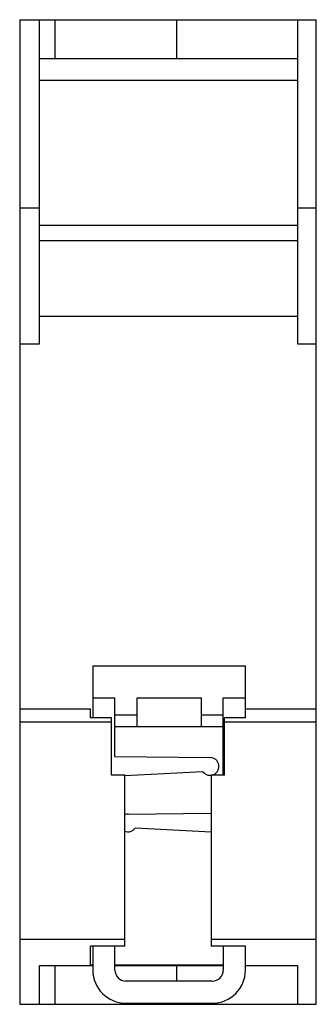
# Model space of a CAD drawing. Header units: millimetres. Extents: x 23.6 to 50.4, y 6.9 to 95.9.
import ezdxf

# ---------------------------------------------------------------- set-up
doc = ezdxf.new("R2010")
doc.units = ezdxf.units.MM
doc.header["$LTSCALE"] = 6.723135
doc.layers.get('0').update_dxf_attribs({"linetype": 'CONTINUOUS'})

msp = doc.modelspace()

# ---------------------------------------------------------------- linework, layer by layer
at = {"color": 7, "linetype": 'Continuous'}
for p, q in [((23.568, 95.88), (23.568, 6.88)), ((23.568, 95.88), (50.368, 95.88)), ((25.368, 66.58), (25.368, 95.88)), ((26.768, 92.38), (26.768, 95.88)), ((37.768, 92.38), (37.768, 95.88)), ((48.668, 95.88), (48.668, 66.58)), ((50.368, 6.88), (50.368, 95.88)), ((25.368, 92.38), (48.668, 92.38)), ((48.668, 90.38), (25.368, 90.38)), ((23.568, 78.88), (25.368, 78.88)), ((48.668, 78.88), (50.368, 78.88)), ((48.668, 77.28), (25.368, 77.28)), ((48.668, 75.88), (25.368, 75.88)), ((25.368, 69.08), (48.668, 69.08)), ((23.568, 66.58), (25.368, 66.58)), ((48.668, 66.58), (50.368, 66.58)), ((30.168, 37.482), (43.968, 37.482)), ((30.168, 37.482), (30.168, 32.78)), ((43.968, 32.78), (43.968, 37.482)), ((30.168, 34.596), (32.168, 34.596)), ((32.168, 29.28), (32.168, 34.596)), ((34.168, 34.596), (39.968, 34.596)), ((34.168, 31.98), (34.168, 34.596)), ((39.968, 34.596), (39.968, 31.98)), ((41.968, 34.596), (43.968, 34.596)), ((41.968, 27.58), (41.968, 34.596)), ((23.568, 33.58), (29.968, 33.58)), ((29.968, 32.78), (29.968, 33.58)), ((32.168, 33.031), (34.168, 33.031)), ((39.968, 33.031), (41.968, 33.031)), ((43.968, 33.58), (50.368, 33.58)), ((23.568, 32.425), (31.868, 32.425)), ((31.868, 32.78), (29.968, 32.78)), ((31.868, 27.58), (31.868, 32.78)), ((43.968, 32.78), (42.068, 32.78)), ((42.068, 27.58), (42.068, 32.78)), ((42.068, 32.425), (50.368, 32.425)), ((32.168, 31.98), (41.968, 31.98)), ((32.168, 29.28), (40.778, 29.18)), ((40.13, 27.897), (33.071, 27.527)), ((33.068, 27.58), (31.868, 27.58)), ((33.068, 12.125), (33.068, 27.58)), ((42.068, 27.58), (40.868, 27.58)), ((40.868, 27.58), (40.868, 12.125)), ((33.359, 24.08), (40.868, 24.167)), ((40.868, 22.438), (34.006, 22.797)), ((23.568, 12.78), (33.068, 12.78)), ((40.868, 12.78), (50.368, 12.78)), ((33.068, 12.125), (29.968, 12.125)), ((29.968, 10.414), (29.968, 12.125)), ((30.168, 12.125), (30.168, 9.98)), ((32.168, 9.98), (32.168, 12.125)), ((43.968, 12.125), (40.868, 12.125)), ((41.968, 12.125), (41.968, 9.98)), ((43.968, 9.98), (43.968, 12.125)), ((25.368, 10.38), (30.168, 10.38)), ((25.368, 6.88), (25.368, 10.38)), ((26.768, 6.88), (26.768, 10.38)), ((30.168, 10.414), (29.968, 10.414)), ((41.968, 10.414), (32.168, 10.414)), ((32.168, 10.38), (41.968, 10.38)), ((37.768, 8.98), (37.768, 10.38)), ((43.968, 10.38), (48.668, 10.38)), ((48.668, 10.38), (48.668, 6.88)), ((40.968, 8.98), (33.168, 8.98)), ((23.568, 6.88), (50.368, 6.88)), ((33.168, 6.98), (40.968, 6.98)), ((37.768, 6.88), (37.768, 6.98))]:
    msp.add_line(p, q, dxfattribs=at)
for centre, radius, start, end in [((40.768, 28.38), 0.8, 217.11437, 89.33416), ((33.368, 23.28), 0.8, 90.66584, 112.54578), ((33.368, 23.28), 0.8, 247.48964, 322.88563), ((33.168, 9.98), 3, 180.00008, 270), ((33.168, 9.98), 1, 180, 270), ((40.968, 9.98), 3, 270, 360), ((40.968, 9.98), 1, 270, 360)]:
    msp.add_arc(centre, radius, start, end, dxfattribs=at)

doc.saveas('drawing.dxf')
